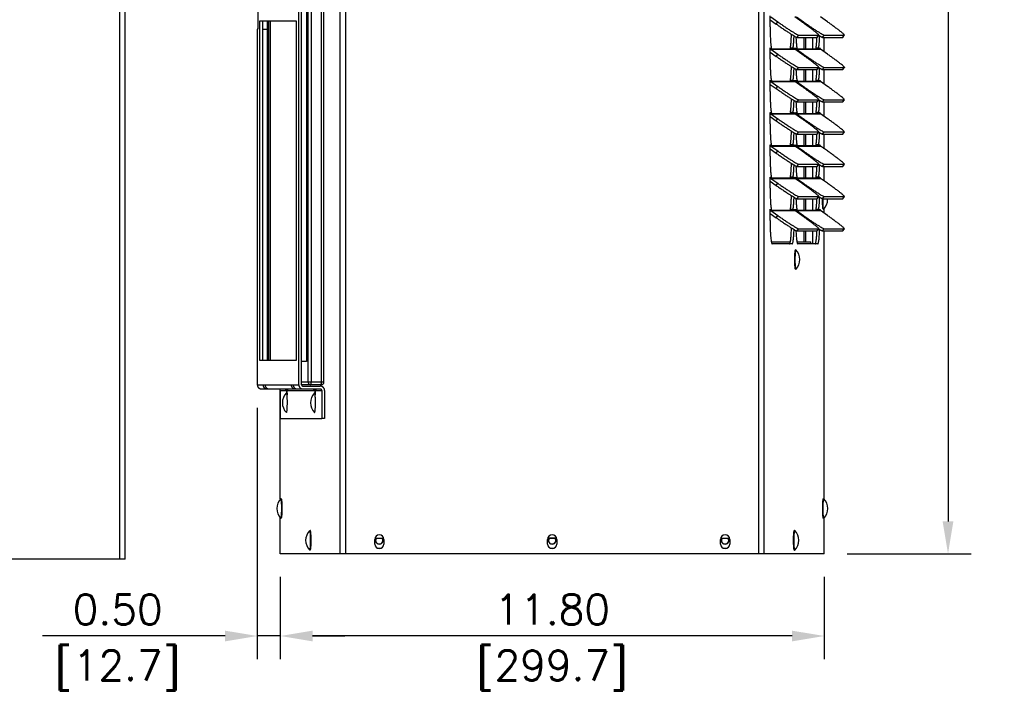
# Model space of a CAD drawing. Header units: inches. Extents: x -1 to 108, y 3 to 86.
# Tile 3 of 17: x 20 to 41, y 37 to 52. Entities that reach past the tile are written whole.
import ezdxf

# ---------------------------------------------------------------- set-up
doc = ezdxf.new("R2010")
doc.units = ezdxf.units.IN
doc.header["$LTSCALE"] = 12
doc.header["$MEASUREMENT"] = 0
doc.header["$PDSIZE"] = -1
doc.linetypes.add('SLD-Solid', pattern=[0])
doc.layers.add('DIMENSIONS', color=140, linetype='SLD-Solid', lineweight=25)
doc.layers.add('DIMENSIONS @ 1', color=140, linetype='SLD-Solid', lineweight=25)
doc.styles.add('ROMANS', font='romans.shx')
doc.dimstyles.new('FSTD1', dxfattribs={"dimtxt": 0.65, "dimasz": 0.7, "dimexe": 0.5, "dimexo": 0.5, "dimgap": 0.25, "dimtad": 1, "dimzin": 9, "dimdsep": 46, "dimtxsty": 'ROMANS', "dimcen": 0, "dimadec": 0, "dimazin": 0, "dimtfac": 1, "dimtmove": 0, "dimatfit": 3, "dimfxl": 0, "dimtolj": 1, "dimarcsym": 0})

# ---------------------------------------------------------------- blocks, each defined once
blk = doc.blocks.new('*D90')
at = {"layer": 'Defpoints', "color": 0}
for p in [(25.767, 40.321), (37.566, 40.321), (25.767, 38.536)]:
    blk.add_point(p, dxfattribs=at)
at = {"layer": 'DIMENSIONS', "color": 0, "lineweight": -2}
for p, q in [((25.767, 39.821), (25.767, 38.036)), ((37.566, 39.821), (37.566, 38.036)), ((36.866, 38.536), (26.467, 38.536))]:
    blk.add_line(p, q, dxfattribs=at)
at = {"layer": 'DIMENSIONS', "color": 0}
for points in [[(26.467, 38.652), (26.467, 38.419), (25.767, 38.536)], [(36.866, 38.652), (36.866, 38.419), (37.566, 38.536)]]:
    blk.add_solid(points, dxfattribs=at)
at = {"layer": 'DIMENSIONS', "color": 0, "char_height": 0.65, "attachment_point": 5, "style": 'ROMANS'}
for s, insert in [('\\A1;11.80', (31.667, 39.111)), ('\\A1;[299.7]', (31.667, 37.79))]:
    blk.add_mtext(s, dxfattribs=dict(at, insert=insert))
blk = doc.blocks.new('*D91')
at = {"layer": 'Defpoints', "color": 0}
for p in [(25.269, 43.986), (25.767, 40.321), (25.269, 38.536)]:
    blk.add_point(p, dxfattribs=at)
at = {"layer": 'DIMENSIONS', "color": 0, "lineweight": -2}
for p, q in [((25.269, 43.486), (25.269, 38.036)), ((25.767, 39.821), (25.767, 38.036)), ((24.569, 38.536), (20.614, 38.536)), ((25.767, 38.536), (25.269, 38.536)), ((26.467, 38.536), (27.167, 38.536))]:
    blk.add_line(p, q, dxfattribs=at)
at = {"layer": 'DIMENSIONS', "color": 0}
for points in [[(24.569, 38.652), (24.569, 38.419), (25.269, 38.536)], [(26.467, 38.652), (26.467, 38.419), (25.767, 38.536)]]:
    blk.add_solid(points, dxfattribs=at)
at = {"layer": 'DIMENSIONS', "color": 0, "char_height": 0.65, "attachment_point": 5, "style": 'ROMANS'}
for s, insert in [('\\A1;0.50', (22.241, 39.111)), ('\\A1;[12.7]', (22.241, 37.79))]:
    blk.add_mtext(s, dxfattribs=dict(at, insert=insert))
blk = doc.blocks.new('*D92')
at = {"layer": 'Defpoints', "color": 0}
for p in [(37.449, 76.322), (37.566, 40.321), (40.25, 40.321)]:
    blk.add_point(p, dxfattribs=at)
at = {"layer": 'DIMENSIONS', "color": 0, "lineweight": -2}
for p, q in [((37.949, 76.322), (40.75, 76.322)), ((40.25, 75.622), (40.25, 41.021)), ((38.066, 40.321), (40.75, 40.321))]:
    blk.add_line(p, q, dxfattribs=at)
at = {"layer": 'DIMENSIONS', "color": 0}
for points in [[(40.133, 75.622), (40.366, 75.622), (40.25, 76.322)], [(40.133, 41.021), (40.366, 41.021), (40.25, 40.321)]]:
    blk.add_solid(points, dxfattribs=at)
at = {"layer": 'DIMENSIONS', "color": 0, "char_height": 0.65, "attachment_point": 5, "rotation": 90, "style": 'ROMANS'}
for s, insert in [('\\A1;[914.4]', (40.995, 58.321)), ('\\A1;36.00', (39.675, 58.321))]:
    blk.add_mtext(s, dxfattribs=dict(at, insert=insert))

msp = doc.modelspace()

# ---------------------------------------------------------------- linework, layer by layer
for p, q in [((27.066, 40.321), (27.066, 72.908)), ((27.186, 40.321), (27.186, 72.908)), ((36.144, 40.321), (36.144, 72.908)), ((36.264, 40.321), (36.264, 72.908)), ((22.29, 40.199), (22.29, 72.786)), ((22.4, 40.199), (22.4, 72.786)), ((26.169, 43.986), (26.169, 60.256)), ((26.23, 43.986), (26.23, 60.256)), ((26.371, 44.046), (26.371, 60.226)), ((26.436, 60.226), (26.436, 44.046)), ((26.659, 44.046), (26.659, 60.226)), ((26.714, 44.046), (26.714, 60.226)), ((26.333, 59.786), (26.333, 44.486)), ((25.283, 52.546), (25.283, 51.696)), ((36.391, 51.746), (36.391, 51.987)), ((36.391, 51.9), (36.524, 51.807)), ((36.405, 51.962), (36.557, 51.855)), ((37.079, 51.855), (36.927, 51.962)), ((36.961, 51.962), (37.113, 51.855)), ((37.635, 51.855), (37.482, 51.962)), ((25.269, 51.696), (25.269, 43.986)), ((25.283, 51.696), (25.269, 51.696)), ((25.269, 51.696), (25.269, 51.696)), ((25.269, 51.696), (25.269, 43.986)), ((26.12, 51.871), (25.318, 51.871)), ((25.318, 51.871), (25.318, 44.521)), ((25.38, 51.871), (25.38, 44.521)), ((25.38, 51.696), (25.484, 51.696)), ((25.484, 51.871), (25.484, 44.521)), ((25.484, 51.871), (25.484, 44.521)), ((25.522, 44.521), (25.522, 51.871)), ((25.552, 44.521), (25.552, 51.871)), ((26.12, 44.521), (26.12, 51.871)), ((36.524, 51.807), (36.557, 51.855)), ((37.102, 51.839), (37.113, 51.855)), ((36.976, 51.52), (37.009, 51.568)), ((36.976, 51.52), (37.411, 51.52)), ((37.009, 51.568), (37.444, 51.568)), ((37.128, 51.264), (37.128, 51.52)), ((37.159, 51.52), (37.159, 51.264)), ((37.162, 51.52), (37.162, 51.264)), ((37.309, 51.52), (37.309, 51.264)), ((37.411, 51.52), (37.444, 51.568)), ((37.413, 51.521), (37.446, 51.568)), ((37.531, 51.52), (37.565, 51.568)), ((37.531, 51.52), (37.966, 51.52)), ((37.563, 51.205), (37.563, 51.52)), ((37.565, 51.568), (37.999, 51.568)), ((37.966, 51.52), (37.999, 51.568)), ((37.968, 51.521), (38.001, 51.568)), ((36.391, 51.287), (36.392, 51.287)), ((36.391, 51.046), (36.391, 51.287)), ((36.392, 51.287), (36.417, 51.287)), ((36.405, 51.262), (36.557, 51.155)), ((36.405, 51.262), (36.927, 51.262)), ((36.88, 51.264), (36.445, 51.264)), ((36.889, 51.287), (36.831, 51.287)), ((36.889, 51.287), (36.914, 51.287)), ((36.914, 51.287), (36.914, 51.287)), ((36.914, 51.287), (36.914, 51.281)), ((37.079, 51.155), (36.927, 51.262)), ((36.947, 51.287), (36.947, 51.287)), ((36.947, 51.248), (36.947, 51.287)), ((36.947, 51.287), (36.972, 51.287)), ((36.961, 51.262), (37.113, 51.155)), ((36.961, 51.262), (37.482, 51.262)), ((37.436, 51.264), (37.001, 51.264)), ((37.444, 51.287), (37.387, 51.287)), ((37.444, 51.287), (37.469, 51.287)), ((37.469, 51.287), (37.47, 51.287)), ((37.47, 51.287), (37.47, 51.281)), ((37.635, 51.155), (37.482, 51.262)), ((36.391, 51.2), (36.524, 51.107)), ((36.524, 51.107), (36.557, 51.155)), ((37.102, 51.139), (37.113, 51.155)), ((36.976, 50.82), (37.009, 50.868)), ((37.009, 50.868), (37.444, 50.868)), ((37.411, 50.82), (37.444, 50.868)), ((37.413, 50.821), (37.446, 50.868)), ((37.531, 50.82), (37.565, 50.868)), ((37.565, 50.868), (37.999, 50.868)), ((37.966, 50.82), (37.999, 50.868)), ((37.968, 50.821), (38.001, 50.868)), ((36.976, 50.82), (37.411, 50.82)), ((37.128, 50.564), (37.128, 50.82)), ((37.159, 50.82), (37.159, 50.564)), ((37.162, 50.82), (37.162, 50.564)), ((37.309, 50.82), (37.309, 50.564)), ((37.531, 50.82), (37.966, 50.82)), ((37.563, 50.505), (37.563, 50.82)), ((36.391, 50.587), (36.392, 50.587)), ((36.391, 50.346), (36.391, 50.587)), ((36.391, 50.5), (36.524, 50.407)), ((36.392, 50.587), (36.417, 50.587)), ((36.405, 50.562), (36.557, 50.455)), ((36.405, 50.562), (36.927, 50.562)), ((36.88, 50.564), (36.445, 50.564)), ((36.524, 50.407), (36.557, 50.455)), ((36.889, 50.587), (36.831, 50.587)), ((36.889, 50.587), (36.914, 50.587)), ((36.914, 50.587), (36.914, 50.587)), ((36.914, 50.587), (36.914, 50.581)), ((37.079, 50.455), (36.927, 50.562)), ((36.947, 50.587), (36.947, 50.587)), ((36.947, 50.548), (36.947, 50.587)), ((36.947, 50.587), (36.972, 50.587)), ((36.961, 50.562), (37.113, 50.455)), ((36.961, 50.562), (37.482, 50.562)), ((37.436, 50.564), (37.001, 50.564)), ((37.102, 50.439), (37.113, 50.455)), ((37.444, 50.587), (37.387, 50.587)), ((37.444, 50.587), (37.469, 50.587)), ((37.469, 50.587), (37.47, 50.587)), ((37.47, 50.587), (37.47, 50.581)), ((37.635, 50.455), (37.482, 50.562)), ((36.976, 50.12), (37.009, 50.168)), ((36.976, 50.12), (37.411, 50.12)), ((37.009, 50.168), (37.444, 50.168)), ((37.128, 49.864), (37.128, 50.12)), ((37.159, 50.12), (37.159, 49.864)), ((37.162, 50.12), (37.162, 49.864)), ((37.309, 50.12), (37.309, 49.864)), ((37.411, 50.12), (37.444, 50.168)), ((37.413, 50.121), (37.446, 50.168)), ((37.531, 50.12), (37.565, 50.168)), ((37.531, 50.12), (37.966, 50.12)), ((37.563, 49.805), (37.563, 50.12)), ((37.565, 50.168), (37.999, 50.168)), ((37.966, 50.12), (37.999, 50.168)), ((37.968, 50.121), (38.001, 50.168)), ((36.391, 49.887), (36.392, 49.887)), ((36.391, 49.646), (36.391, 49.887)), ((36.391, 49.8), (36.524, 49.707)), ((36.392, 49.887), (36.417, 49.887)), ((36.405, 49.862), (36.557, 49.755)), ((36.405, 49.862), (36.927, 49.862)), ((36.88, 49.864), (36.445, 49.864)), ((36.889, 49.887), (36.831, 49.887)), ((36.889, 49.887), (36.914, 49.887)), ((36.914, 49.887), (36.914, 49.887)), ((36.914, 49.887), (36.914, 49.881)), ((37.079, 49.755), (36.927, 49.862)), ((36.947, 49.887), (36.947, 49.887)), ((36.947, 49.848), (36.947, 49.887)), ((36.947, 49.887), (36.972, 49.887)), ((36.961, 49.862), (37.113, 49.755)), ((36.961, 49.862), (37.482, 49.862)), ((37.436, 49.864), (37.001, 49.864)), ((37.444, 49.887), (37.387, 49.887)), ((37.444, 49.887), (37.469, 49.887)), ((37.469, 49.887), (37.47, 49.887)), ((37.47, 49.887), (37.47, 49.881)), ((37.635, 49.755), (37.482, 49.862)), ((36.524, 49.707), (36.557, 49.755)), ((37.102, 49.739), (37.113, 49.755)), ((36.976, 49.42), (37.009, 49.468)), ((36.976, 49.42), (37.411, 49.42)), ((37.009, 49.468), (37.444, 49.468)), ((37.128, 49.164), (37.128, 49.42)), ((37.159, 49.42), (37.159, 49.164)), ((37.162, 49.42), (37.162, 49.164)), ((37.309, 49.42), (37.309, 49.164)), ((37.411, 49.42), (37.444, 49.468)), ((37.413, 49.421), (37.446, 49.468)), ((37.531, 49.42), (37.565, 49.468)), ((37.531, 49.42), (37.966, 49.42)), ((37.563, 49.105), (37.563, 49.42)), ((37.565, 49.468), (37.999, 49.468)), ((37.966, 49.42), (37.999, 49.468)), ((37.968, 49.421), (38.001, 49.468)), ((36.391, 49.187), (36.392, 49.187)), ((36.391, 48.946), (36.391, 49.187)), ((36.392, 49.187), (36.417, 49.187)), ((36.405, 49.162), (36.557, 49.055)), ((36.405, 49.162), (36.927, 49.162)), ((36.88, 49.164), (36.445, 49.164)), ((36.889, 49.187), (36.831, 49.187)), ((36.889, 49.187), (36.914, 49.187)), ((36.914, 49.187), (36.914, 49.187)), ((36.914, 49.187), (36.914, 49.181)), ((37.079, 49.055), (36.927, 49.162)), ((36.947, 49.187), (36.947, 49.187)), ((36.947, 49.148), (36.947, 49.187)), ((36.947, 49.187), (36.972, 49.187)), ((36.961, 49.162), (37.113, 49.055)), ((36.961, 49.162), (37.482, 49.162)), ((37.436, 49.164), (37.001, 49.164)), ((37.444, 49.187), (37.387, 49.187)), ((37.444, 49.187), (37.469, 49.187)), ((37.469, 49.187), (37.47, 49.187)), ((37.47, 49.187), (37.47, 49.181)), ((37.635, 49.055), (37.482, 49.162)), ((36.391, 49.1), (36.524, 49.007)), ((36.524, 49.007), (36.557, 49.055)), ((37.102, 49.039), (37.113, 49.055)), ((36.976, 48.72), (37.009, 48.768)), ((36.976, 48.72), (37.411, 48.72)), ((37.009, 48.768), (37.444, 48.768)), ((37.128, 48.464), (37.128, 48.72)), ((37.159, 48.72), (37.159, 48.464)), ((37.162, 48.72), (37.162, 48.464)), ((37.309, 48.72), (37.309, 48.464)), ((37.411, 48.72), (37.444, 48.768)), ((37.413, 48.721), (37.446, 48.768)), ((37.531, 48.72), (37.565, 48.768)), ((37.531, 48.72), (37.966, 48.72)), ((37.563, 48.405), (37.563, 48.72)), ((37.565, 48.768), (37.999, 48.768)), ((37.966, 48.72), (37.999, 48.768)), ((37.968, 48.721), (38.001, 48.768)), ((36.391, 48.487), (36.392, 48.487)), ((36.391, 48.246), (36.391, 48.487)), ((36.392, 48.487), (36.417, 48.487)), ((36.889, 48.487), (36.831, 48.487)), ((36.889, 48.487), (36.914, 48.487)), ((36.914, 48.487), (36.914, 48.487)), ((36.914, 48.487), (36.914, 48.481)), ((36.947, 48.487), (36.947, 48.487)), ((36.947, 48.448), (36.947, 48.487)), ((36.947, 48.487), (36.972, 48.487)), ((37.444, 48.487), (37.387, 48.487)), ((37.444, 48.487), (37.469, 48.487)), ((37.469, 48.487), (37.47, 48.487)), ((37.47, 48.487), (37.47, 48.481)), ((36.391, 48.4), (36.524, 48.307)), ((36.405, 48.462), (36.557, 48.355)), ((36.405, 48.462), (36.927, 48.462)), ((36.88, 48.464), (36.445, 48.464)), ((36.524, 48.307), (36.557, 48.355)), ((37.079, 48.355), (36.927, 48.462)), ((36.961, 48.462), (37.113, 48.355)), ((36.961, 48.462), (37.482, 48.462)), ((37.436, 48.464), (37.001, 48.464)), ((37.102, 48.339), (37.113, 48.355)), ((37.635, 48.355), (37.482, 48.462)), ((36.976, 48.02), (37.009, 48.068)), ((37.009, 48.068), (37.444, 48.068)), ((37.411, 48.02), (37.444, 48.068)), ((37.413, 48.021), (37.446, 48.068)), ((37.531, 48.02), (37.565, 48.068)), ((37.565, 48.068), (37.999, 48.068)), ((37.966, 48.02), (37.999, 48.068)), ((37.968, 48.021), (38.001, 48.068)), ((36.976, 48.02), (37.411, 48.02)), ((37.128, 47.764), (37.128, 48.02)), ((37.159, 48.02), (37.159, 47.764)), ((37.162, 48.02), (37.162, 47.764)), ((37.309, 48.02), (37.309, 47.764)), ((37.531, 48.02), (37.966, 48.02)), ((36.391, 47.787), (36.392, 47.787)), ((36.391, 47.546), (36.391, 47.787)), ((36.391, 47.7), (36.524, 47.607)), ((36.392, 47.787), (36.417, 47.787)), ((36.405, 47.762), (36.557, 47.655)), ((36.405, 47.762), (36.927, 47.762)), ((36.88, 47.764), (36.445, 47.764)), ((36.524, 47.607), (36.557, 47.655)), ((36.889, 47.787), (36.831, 47.787)), ((36.889, 47.787), (36.914, 47.787)), ((36.914, 47.787), (36.914, 47.787)), ((36.914, 47.787), (36.914, 47.781)), ((37.079, 47.655), (36.927, 47.762)), ((36.947, 47.787), (36.947, 47.787)), ((36.947, 47.748), (36.947, 47.787)), ((36.947, 47.787), (36.972, 47.787)), ((36.961, 47.762), (37.113, 47.655)), ((36.961, 47.762), (37.482, 47.762)), ((37.436, 47.764), (37.001, 47.764)), ((37.102, 47.639), (37.113, 47.655)), ((37.444, 47.787), (37.387, 47.787)), ((37.444, 47.787), (37.469, 47.787)), ((37.469, 47.787), (37.47, 47.787)), ((37.47, 47.787), (37.47, 47.781)), ((37.635, 47.655), (37.482, 47.762)), ((37.563, 47.705), (37.563, 47.799)), ((36.976, 47.32), (37.009, 47.368)), ((36.976, 47.32), (37.411, 47.32)), ((37.009, 47.368), (37.444, 47.368)), ((37.128, 47.087), (37.128, 47.32)), ((37.159, 47.32), (37.159, 47.087)), ((37.162, 47.32), (37.162, 47.087)), ((37.309, 47.32), (37.309, 47.04)), ((37.411, 47.32), (37.444, 47.368)), ((37.413, 47.321), (37.446, 47.368)), ((37.531, 47.32), (37.565, 47.368)), ((37.531, 47.32), (37.966, 47.32)), ((37.566, 41.502), (37.563, 47.32)), ((37.565, 47.368), (37.999, 47.368)), ((37.966, 47.32), (37.999, 47.368)), ((37.968, 47.321), (38.001, 47.368)), ((36.417, 47.087), (36.831, 47.087)), ((36.87, 47.04), (36.435, 47.04)), ((36.972, 47.087), (37.278, 47.087)), ((37.426, 47.04), (36.991, 47.04)), ((37.278, 47.04), (37.278, 47.087)), ((25.318, 44.521), (26.12, 44.521)), ((26.333, 44.486), (26.23, 44.486)), ((26.23, 44.046), (26.371, 44.046)), ((26.371, 44.046), (26.436, 44.046)), ((26.436, 44.046), (26.659, 44.046)), ((26.659, 44.046), (26.714, 44.046)), ((25.269, 43.986), (25.392, 43.986)), ((25.269, 43.986), (25.269, 43.986)), ((25.362, 43.893), (25.485, 43.893)), ((25.392, 43.986), (25.436, 43.986)), ((25.436, 43.986), (26.002, 43.986)), ((25.485, 43.893), (25.528, 43.893)), ((25.528, 43.893), (26.095, 43.893)), ((25.767, 41.502), (25.767, 43.865)), ((25.767, 43.862), (25.89, 43.862)), ((25.767, 43.862), (25.767, 43.256)), ((25.89, 43.862), (25.898, 43.862)), ((25.926, 43.862), (25.934, 43.862)), ((25.934, 43.862), (26.5, 43.862)), ((26.002, 43.986), (26.046, 43.986)), ((26.046, 43.986), (26.169, 43.986)), ((26.095, 43.893), (26.138, 43.893)), ((26.138, 43.893), (26.261, 43.893)), ((26.431, 43.986), (26.23, 43.986)), ((26.261, 43.955), (26.636, 43.955)), ((26.261, 43.893), (26.636, 43.893)), ((26.654, 43.986), (26.431, 43.986)), ((26.5, 43.862), (26.508, 43.862)), ((26.536, 43.862), (26.544, 43.862)), ((26.544, 43.862), (26.667, 43.862)), ((26.667, 43.862), (26.667, 43.256)), ((26.728, 43.862), (26.728, 43.256)), ((25.767, 43.256), (26.667, 43.256)), ((26.728, 43.256), (26.667, 43.256)), ((25.767, 40.321), (25.767, 41.099)), ((37.566, 40.321), (37.566, 41.099)), ((27.815, 40.531), (27.815, 40.631)), ((27.82, 40.661), (28.011, 40.661)), ((28.015, 40.631), (28.015, 40.531)), ((31.565, 40.531), (31.565, 40.631)), ((31.57, 40.661), (31.761, 40.661)), ((31.731, 40.656), (31.6, 40.656)), ((31.765, 40.631), (31.765, 40.531)), ((35.315, 40.531), (35.315, 40.631)), ((35.32, 40.661), (35.511, 40.661)), ((35.515, 40.631), (35.515, 40.531)), ((22.29, 40.199), (7.44, 40.199)), ((22.4, 40.199), (22.29, 40.199)), ((27.066, 40.321), (25.767, 40.321)), ((27.186, 40.321), (27.066, 40.321)), ((36.144, 40.321), (27.186, 40.321)), ((36.264, 40.321), (36.144, 40.321)), ((37.566, 40.321), (36.264, 40.321))]:
    msp.add_line(p, q)
for centre, radius, start, end in [((36.45, 51.3), 0.0357, 200.4254, 262.2585), ((37.006, 51.3), 0.0357, 200.4254, 262.2585), ((36.45, 50.6), 0.0357, 200.4254, 262.2585), ((37.006, 50.6), 0.0357, 200.4254, 262.2585), ((36.45, 49.9), 0.0357, 200.4254, 262.2585), ((37.006, 49.9), 0.0357, 200.4254, 262.2585), ((36.45, 49.2), 0.0357, 200.4254, 262.2585), ((37.006, 49.2), 0.0357, 200.4254, 262.2585), ((36.45, 48.5), 0.0357, 200.4254, 262.2585), ((37.006, 48.5), 0.0357, 200.4254, 262.2585), ((37.336, 48.001), 0.303, 315.2645, 0), ((37.336, 48.001), 0.303, 0, 3.7276), ((36.45, 47.8), 0.0357, 200.4254, 262.2585), ((37.006, 47.8), 0.0357, 200.4254, 262.2585), ((36.735, 46.7), 0.303, 0, 44.7355), ((36.735, 46.7), 0.303, 315.2645, 0), ((26.654, 44.046), 0.06, 270, 360), ((26.116, 43.596), 0.303, 135.2645, 224.7355), ((26.726, 43.596), 0.303, 135.2645, 224.7355), ((25.994, 41.301), 0.303, 135.2645, 224.7355), ((37.339, 41.301), 0.303, 0, 44.7355), ((37.339, 41.301), 0.303, 315.2645, 360), ((26.621, 40.611), 0.303, 135.2645, 224.7355), ((36.709, 40.611), 0.303, 0, 44.7355), ((27.915, 40.631), 0.1, 0, 180), ((27.915, 40.611), 0.0829, 142.9266, 0), ((27.915, 40.611), 0.0795, 141.0287, 0), ((27.915, 40.611), 0.0795, 0, 38.9713), ((27.915, 40.611), 0.0829, 0, 37.0734), ((31.665, 40.631), 0.1, 0, 180), ((31.665, 40.611), 0.0829, 142.9266, 0), ((31.665, 40.611), 0.0795, 141.0287, 0), ((31.665, 40.611), 0.0795, 0, 38.9713), ((31.665, 40.611), 0.0829, 0, 37.0734), ((35.415, 40.631), 0.1, 0, 180), ((35.415, 40.611), 0.0829, 142.9266, 0), ((35.415, 40.611), 0.0795, 141.0287, 0), ((35.415, 40.611), 0.0795, 0, 38.9713), ((35.415, 40.611), 0.0829, 0, 37.0734), ((36.709, 40.611), 0.303, 315.2645, 0), ((27.915, 40.531), 0.1, 180, 0), ((27.915, 40.611), 0.172, 250.5307, 289.436), ((31.665, 40.531), 0.1, 180, 0), ((31.665, 40.611), 0.172, 250.7257, 289.6318), ((35.415, 40.531), 0.1, 180, 0), ((35.415, 40.611), 0.172, 250.5307, 289.436)]:
    msp.add_arc(centre, radius, start, end)
for points, weights in [([(36.391, 51.746), (36.391, 51.423), (36.417, 51.287)], [1, 0.842877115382, 1]), ([(36.524, 51.807), (36.932, 51.52), (36.976, 51.52)], [1, 0.707106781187, 1]), ([(36.557, 51.855), (36.965, 51.568), (37.009, 51.568)], [1, 0.707106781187, 1]), ([(37.444, 51.568), (37.487, 51.568), (37.079, 51.855)], [1, 0.707106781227, 1]), ([(37.113, 51.855), (37.521, 51.568), (37.565, 51.568)], [1, 0.707106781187, 1]), ([(37.999, 51.568), (38.043, 51.568), (37.635, 51.855)], [1, 0.707106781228, 1]), ([(36.831, 51.287), (36.848, 51.379), (36.854, 51.586)], [1, 0.918121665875, 1]), ([(36.889, 51.287), (36.904, 51.37), (36.911, 51.552)], [1, 0.931850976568, 1]), ([(36.951, 51.53), (36.958, 51.364), (36.972, 51.287)], [1, 0.940273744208, 1]), ([(37.387, 51.287), (37.401, 51.362), (37.407, 51.52)], [1, 0.943783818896, 1]), ([(37.411, 51.52), (37.412, 51.52), (37.413, 51.521)], [1, 0.999360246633, 1]), ([(37.444, 51.565), (37.519, 51.52), (37.531, 51.52)], [1, 0.959786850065, 1]), ([(37.444, 51.287), (37.46, 51.37), (37.466, 51.552)], [1, 0.931850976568, 1]), ([(37.966, 51.52), (37.968, 51.52), (37.968, 51.521)], [1, 0.999360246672, 1]), ([(36.392, 51.287), (36.392, 51.271), (36.405, 51.262)], [1, 0.887010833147, 1]), ([(36.914, 51.287), (36.914, 51.271), (36.927, 51.262)], [1, 0.887010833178, 1]), ([(36.947, 51.287), (36.947, 51.271), (36.961, 51.262)], [1, 0.887010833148, 1]), ([(37.469, 51.287), (37.469, 51.271), (37.482, 51.262)], [1, 0.887010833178, 1]), ([(36.391, 51.046), (36.391, 50.723), (36.417, 50.587)], [1, 0.842877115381, 1]), ([(36.524, 51.107), (36.932, 50.82), (36.976, 50.82)], [1, 0.707106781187, 1]), ([(36.557, 51.155), (36.965, 50.868), (37.009, 50.868)], [1, 0.707106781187, 1]), ([(37.444, 50.868), (37.487, 50.868), (37.079, 51.155)], [1, 0.707106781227, 1]), ([(37.113, 51.155), (37.521, 50.868), (37.565, 50.868)], [1, 0.707106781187, 1]), ([(37.999, 50.868), (38.043, 50.868), (37.635, 51.155)], [1, 0.707106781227, 1]), ([(36.831, 50.587), (36.848, 50.679), (36.854, 50.886)], [1, 0.918121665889, 1]), ([(36.889, 50.587), (36.904, 50.67), (36.911, 50.852)], [1, 0.931850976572, 1]), ([(36.951, 50.83), (36.958, 50.664), (36.972, 50.587)], [1, 0.9402737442, 1]), ([(37.444, 50.865), (37.519, 50.82), (37.531, 50.82)], [1, 0.959786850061, 1]), ([(37.444, 50.587), (37.46, 50.67), (37.466, 50.852)], [1, 0.931850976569, 1]), ([(37.387, 50.587), (37.401, 50.662), (37.407, 50.82)], [1, 0.943783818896, 1]), ([(37.411, 50.82), (37.412, 50.82), (37.413, 50.821)], [1, 0.999360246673, 1]), ([(37.966, 50.82), (37.968, 50.82), (37.968, 50.821)], [1, 0.999360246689, 1]), ([(36.392, 50.587), (36.392, 50.571), (36.405, 50.562)], [1, 0.887010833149, 1]), ([(36.524, 50.407), (36.932, 50.12), (36.976, 50.12)], [1, 0.707106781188, 1]), ([(36.557, 50.455), (36.965, 50.168), (37.009, 50.168)], [1, 0.707106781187, 1]), ([(36.914, 50.587), (36.914, 50.571), (36.927, 50.562)], [1, 0.887010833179, 1]), ([(36.947, 50.587), (36.947, 50.571), (36.961, 50.562)], [1, 0.887010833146, 1]), ([(37.444, 50.168), (37.487, 50.168), (37.079, 50.455)], [1, 0.707106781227, 1]), ([(37.113, 50.455), (37.521, 50.168), (37.565, 50.168)], [1, 0.707106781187, 1]), ([(37.469, 50.587), (37.469, 50.571), (37.482, 50.562)], [1, 0.887010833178, 1]), ([(37.999, 50.168), (38.043, 50.168), (37.635, 50.455)], [1, 0.707106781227, 1]), ([(36.391, 50.346), (36.391, 50.023), (36.417, 49.887)], [1, 0.842877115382, 1]), ([(36.831, 49.887), (36.848, 49.979), (36.854, 50.186)], [1, 0.918121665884, 1]), ([(36.889, 49.887), (36.904, 49.97), (36.911, 50.152)], [1, 0.931850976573, 1]), ([(36.951, 50.13), (36.958, 49.964), (36.972, 49.887)], [1, 0.940273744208, 1]), ([(37.387, 49.887), (37.401, 49.962), (37.407, 50.12)], [1, 0.943783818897, 1]), ([(37.411, 50.12), (37.412, 50.12), (37.413, 50.121)], [1, 0.999360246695, 1]), ([(37.444, 50.165), (37.519, 50.12), (37.531, 50.12)], [1, 0.95978685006, 1]), ([(37.444, 49.887), (37.46, 49.97), (37.466, 50.152)], [1, 0.931850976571, 1]), ([(37.966, 50.12), (37.968, 50.12), (37.968, 50.121)], [1, 0.999360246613, 1]), ([(36.392, 49.887), (36.392, 49.871), (36.405, 49.862)], [1, 0.887010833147, 1]), ([(36.914, 49.887), (36.914, 49.871), (36.927, 49.862)], [1, 0.88701083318, 1]), ([(36.947, 49.887), (36.947, 49.871), (36.961, 49.862)], [1, 0.88701083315, 1]), ([(37.469, 49.887), (37.469, 49.871), (37.482, 49.862)], [1, 0.887010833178, 1]), ([(36.391, 49.646), (36.391, 49.323), (36.417, 49.187)], [1, 0.842877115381, 1]), ([(36.524, 49.707), (36.932, 49.42), (36.976, 49.42)], [1, 0.707106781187, 1]), ([(36.557, 49.755), (36.965, 49.468), (37.009, 49.468)], [1, 0.707106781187, 1]), ([(37.444, 49.468), (37.487, 49.468), (37.079, 49.755)], [1, 0.707106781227, 1]), ([(37.113, 49.755), (37.521, 49.468), (37.565, 49.468)], [1, 0.707106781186, 1]), ([(37.999, 49.468), (38.043, 49.468), (37.635, 49.755)], [1, 0.707106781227, 1]), ([(36.831, 49.187), (36.848, 49.279), (36.854, 49.486)], [1, 0.918121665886, 1]), ([(36.889, 49.187), (36.904, 49.27), (36.911, 49.452)], [1, 0.93185097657, 1]), ([(36.951, 49.43), (36.958, 49.264), (36.972, 49.187)], [1, 0.940273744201, 1]), ([(37.387, 49.187), (37.401, 49.262), (37.407, 49.42)], [1, 0.943783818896, 1]), ([(37.411, 49.42), (37.412, 49.42), (37.413, 49.421)], [1, 0.999360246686, 1]), ([(37.444, 49.465), (37.519, 49.42), (37.531, 49.42)], [1, 0.959786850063, 1]), ([(37.444, 49.187), (37.46, 49.27), (37.466, 49.452)], [1, 0.931850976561, 1]), ([(37.966, 49.42), (37.968, 49.42), (37.968, 49.421)], [1, 0.999360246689, 1]), ([(36.392, 49.187), (36.392, 49.171), (36.405, 49.162)], [1, 0.887010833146, 1]), ([(36.914, 49.187), (36.914, 49.171), (36.927, 49.162)], [1, 0.887010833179, 1]), ([(36.947, 49.187), (36.947, 49.171), (36.961, 49.162)], [1, 0.887010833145, 1]), ([(37.469, 49.187), (37.469, 49.171), (37.482, 49.162)], [1, 0.887010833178, 1]), ([(36.391, 48.946), (36.391, 48.623), (36.417, 48.487)], [1, 0.842877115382, 1]), ([(36.524, 49.007), (36.932, 48.72), (36.976, 48.72)], [1, 0.707106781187, 1]), ([(36.557, 49.055), (36.965, 48.768), (37.009, 48.768)], [1, 0.707106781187, 1]), ([(37.444, 48.768), (37.487, 48.768), (37.079, 49.055)], [1, 0.707106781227, 1]), ([(37.113, 49.055), (37.521, 48.768), (37.565, 48.768)], [1, 0.707106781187, 1]), ([(37.999, 48.768), (38.043, 48.768), (37.635, 49.055)], [1, 0.707106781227, 1]), ([(36.831, 48.487), (36.848, 48.579), (36.854, 48.786)], [1, 0.918121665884, 1]), ([(36.889, 48.487), (36.904, 48.57), (36.911, 48.752)], [1, 0.93185097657, 1]), ([(36.951, 48.73), (36.958, 48.564), (36.972, 48.487)], [1, 0.940273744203, 1]), ([(37.387, 48.487), (37.401, 48.562), (37.407, 48.72)], [1, 0.943783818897, 1]), ([(37.411, 48.72), (37.412, 48.72), (37.413, 48.721)], [1, 0.999360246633, 1]), ([(37.444, 48.765), (37.519, 48.72), (37.531, 48.72)], [1, 0.959786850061, 1]), ([(37.444, 48.487), (37.46, 48.57), (37.466, 48.752)], [1, 0.931850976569, 1]), ([(37.966, 48.72), (37.968, 48.72), (37.968, 48.721)], [1, 0.999360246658, 1]), ([(36.392, 48.487), (36.392, 48.471), (36.405, 48.462)], [1, 0.887010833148, 1]), ([(36.914, 48.487), (36.914, 48.471), (36.927, 48.462)], [1, 0.887010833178, 1]), ([(36.947, 48.487), (36.947, 48.471), (36.961, 48.462)], [1, 0.887010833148, 1]), ([(37.469, 48.487), (37.469, 48.471), (37.482, 48.462)], [1, 0.887010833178, 1]), ([(36.524, 48.307), (36.932, 48.02), (36.976, 48.02)], [1, 0.707106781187, 1]), ([(36.557, 48.355), (36.965, 48.068), (37.009, 48.068)], [1, 0.707106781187, 1]), ([(37.444, 48.068), (37.487, 48.068), (37.079, 48.355)], [1, 0.707106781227, 1]), ([(37.113, 48.355), (37.521, 48.068), (37.565, 48.068)], [1, 0.707106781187, 1]), ([(37.999, 48.068), (38.043, 48.068), (37.635, 48.355)], [1, 0.707106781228, 1]), ([(36.391, 48.246), (36.391, 47.923), (36.417, 47.787)], [1, 0.842877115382, 1]), ([(36.831, 47.787), (36.848, 47.879), (36.854, 48.086)], [1, 0.918121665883, 1]), ([(36.889, 47.787), (36.904, 47.87), (36.911, 48.052)], [1, 0.931850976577, 1]), ([(37.444, 48.065), (37.519, 48.02), (37.531, 48.02)], [1, 0.959786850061, 1]), ([(37.444, 47.787), (37.46, 47.87), (37.466, 48.052)], [1, 0.931850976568, 1]), ([(36.951, 48.03), (36.958, 47.864), (36.972, 47.787)], [1, 0.940273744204, 1]), ([(37.387, 47.787), (37.401, 47.862), (37.407, 48.02)], [1, 0.943783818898, 1]), ([(37.411, 48.02), (37.412, 48.02), (37.413, 48.021)], [1, 0.999360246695, 1]), ([(37.521, 48.023), (37.519, 47.803), (37.538, 47.791)], [1, 0.687376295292, 1]), ([(37.532, 48.02), (37.53, 47.809), (37.548, 47.787)], [1, 0.710295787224, 1]), ([(37.966, 48.02), (37.968, 48.02), (37.968, 48.021)], [1, 0.999360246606, 1]), ([(36.392, 47.787), (36.392, 47.771), (36.405, 47.762)], [1, 0.887010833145, 1]), ([(36.557, 47.655), (36.965, 47.368), (37.009, 47.368)], [1, 0.707106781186, 1]), ([(36.914, 47.787), (36.914, 47.771), (36.927, 47.762)], [1, 0.887010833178, 1]), ([(36.947, 47.787), (36.947, 47.771), (36.961, 47.762)], [1, 0.887010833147, 1]), ([(37.444, 47.368), (37.487, 47.368), (37.079, 47.655)], [1, 0.707106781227, 1]), ([(37.113, 47.655), (37.521, 47.368), (37.565, 47.368)], [1, 0.707106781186, 1]), ([(37.469, 47.787), (37.469, 47.771), (37.482, 47.762)], [1, 0.887010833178, 1]), ([(37.548, 47.787), (37.549, 47.786), (37.55, 47.786)], [1, 0.998720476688, 1]), ([(37.55, 47.786), (37.551, 47.786), (37.552, 47.787)], [1, 0.999037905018, 1]), ([(37.999, 47.368), (38.043, 47.368), (37.635, 47.655)], [1, 0.707106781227, 1]), ([(36.391, 47.546), (36.391, 47.04), (36.435, 47.04)], [1, 0.707106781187, 1]), ([(36.524, 47.607), (36.932, 47.32), (36.976, 47.32)], [1, 0.707106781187, 1]), ([(36.812, 47.04), (36.844, 47.04), (36.854, 47.386)], [1, 0.811143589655, 1]), ([(36.87, 47.04), (36.9, 47.04), (36.911, 47.352)], [1, 0.831760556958, 1]), ([(36.951, 47.33), (36.963, 47.04), (36.991, 47.04)], [1, 0.844817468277, 1]), ([(37.368, 47.04), (37.395, 47.04), (37.407, 47.32)], [1, 0.850369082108, 1]), ([(37.411, 47.32), (37.412, 47.32), (37.413, 47.321)], [1, 0.999360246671, 1]), ([(37.426, 47.04), (37.455, 47.04), (37.466, 47.352)], [1, 0.831760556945, 1]), ([(37.444, 47.365), (37.519, 47.32), (37.531, 47.32)], [1, 0.959786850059, 1]), ([(37.966, 47.32), (37.968, 47.32), (37.968, 47.321)], [1, 0.999360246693, 1]), ([(36.95, 46.914), (36.948, 46.916), (36.946, 46.913)], [1, 0.994303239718, 1]), ([(36.947, 46.487), (36.948, 46.486), (36.949, 46.486)], [1, 0.998720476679, 1]), ([(36.949, 46.486), (36.95, 46.486), (36.95, 46.487)], [1, 0.999037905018, 1]), ([(26.371, 44.046), (26.371, 43.986), (26.431, 43.986)], [1, 0.707106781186, 1]), ([(26.431, 43.986), (26.436, 43.986), (26.436, 44.046)], [1, 0.707106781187, 1]), ([(26.654, 43.986), (26.659, 43.986), (26.659, 44.046)], [1, 0.707106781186, 1]), ([(25.269, 43.986), (25.269, 43.893), (25.362, 43.893)], [1, 0.707106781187, 1]), ([(25.392, 43.986), (25.392, 43.893), (25.485, 43.893)], [1, 0.707106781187, 1]), ([(25.436, 43.986), (25.436, 43.893), (25.528, 43.893)], [1, 0.707106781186, 1]), ([(25.767, 43.862), (25.767, 43.893), (25.736, 43.893)], [1, 0.707106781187, 1]), ([(25.89, 43.862), (25.89, 43.893), (25.859, 43.893)], [1, 0.707106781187, 1]), ([(25.9, 43.893), (25.899, 43.879), (25.898, 43.862)], [1, 0.994747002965, 1]), ([(25.903, 43.81), (25.902, 43.81), (25.901, 43.81)], [1, 0.999037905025, 1]), ([(25.934, 43.862), (25.934, 43.893), (25.903, 43.893)], [1, 0.707106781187, 1]), ([(25.921, 43.791), (25.917, 43.806), (25.914, 43.806)], [1, 0.982995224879, 1]), ([(25.926, 43.862), (25.925, 43.874), (25.925, 43.884)], [1, 0.997509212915, 1]), ([(26.002, 43.986), (26.002, 43.893), (26.095, 43.893)], [1, 0.707106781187, 1]), ([(26.046, 43.986), (26.046, 43.893), (26.138, 43.893)], [1, 0.707106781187, 1]), ([(26.169, 43.986), (26.169, 43.893), (26.261, 43.893)], [1, 0.707106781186, 1]), ([(26.23, 43.986), (26.23, 43.955), (26.261, 43.955)], [1, 0.707106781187, 1]), ([(26.5, 43.862), (26.5, 43.893), (26.469, 43.893)], [1, 0.707106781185, 1]), ([(26.51, 43.893), (26.509, 43.879), (26.508, 43.862)], [1, 0.994747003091, 1]), ([(26.513, 43.81), (26.512, 43.81), (26.511, 43.81)], [1, 0.999037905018, 1]), ([(26.544, 43.862), (26.544, 43.893), (26.513, 43.893)], [1, 0.707106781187, 1]), ([(26.531, 43.791), (26.527, 43.806), (26.524, 43.806)], [1, 0.982995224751, 1]), ([(26.536, 43.862), (26.536, 43.874), (26.535, 43.884)], [1, 0.997509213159, 1]), ([(26.728, 43.862), (26.728, 43.955), (26.636, 43.955)], [1, 0.707106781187, 1]), ([(26.667, 43.862), (26.667, 43.893), (26.636, 43.893)], [1, 0.707106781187, 1]), ([(25.78, 41.515), (25.779, 41.515), (25.778, 41.514)], [1, 0.999037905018, 1]), ([(25.782, 41.513), (25.781, 41.515), (25.78, 41.515)], [1, 0.998340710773, 1]), ([(37.553, 41.515), (37.552, 41.515), (37.551, 41.513)], [1, 0.998021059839, 1]), ([(37.555, 41.514), (37.554, 41.515), (37.553, 41.515)], [1, 0.999037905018, 1]), ([(25.778, 41.087), (25.78, 41.085), (25.782, 41.088)], [1, 0.994924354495, 1]), ([(37.551, 41.087), (37.553, 41.085), (37.555, 41.087)], [1, 0.995541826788, 1]), ([(36.923, 40.825), (36.921, 40.825), (36.92, 40.824)], [1, 0.998021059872, 1]), ([(36.924, 40.825), (36.923, 40.825), (36.923, 40.825)], [1, 0.999037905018, 1]), ([(26.406, 40.398), (26.407, 40.397), (26.408, 40.397)], [1, 0.999037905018, 1]), ([(36.921, 40.398), (36.922, 40.396), (36.924, 40.398)], [1, 0.995541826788, 1])]:
    msp.add_rational_spline(points, weights, degree=2)
for points, weights in [([(36.392, 51.287), (36.392, 51.29), (36.392, 51.29), (36.391, 51.29), (36.391, 51.287)], [1, 0.707106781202, 1, 0.707106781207, 1]), ([(36.914, 51.287), (36.914, 51.29), (36.914, 51.29), (36.914, 51.29), (36.914, 51.287)], [1, 0.707106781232, 1, 0.707106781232, 1]), ([(36.947, 51.287), (36.947, 51.29), (36.947, 51.29), (36.947, 51.29), (36.947, 51.287)], [1, 0.707106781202, 1, 0.707106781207, 1]), ([(37.47, 51.287), (37.47, 51.29), (37.47, 51.29), (37.469, 51.29), (37.469, 51.287)], [1, 0.707106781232, 1, 0.707106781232, 1]), ([(36.392, 50.587), (36.392, 50.59), (36.392, 50.59), (36.391, 50.59), (36.391, 50.587)], [1, 0.707106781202, 1, 0.707106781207, 1]), ([(36.914, 50.587), (36.914, 50.59), (36.914, 50.59), (36.914, 50.59), (36.914, 50.587)], [1, 0.707106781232, 1, 0.707106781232, 1]), ([(36.947, 50.587), (36.947, 50.59), (36.947, 50.59), (36.947, 50.59), (36.947, 50.587)], [1, 0.707106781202, 1, 0.707106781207, 1]), ([(37.47, 50.587), (37.47, 50.59), (37.47, 50.59), (37.469, 50.59), (37.469, 50.587)], [1, 0.707106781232, 1, 0.707106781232, 1]), ([(36.392, 49.887), (36.392, 49.89), (36.392, 49.89), (36.391, 49.89), (36.391, 49.887)], [1, 0.707106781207, 1, 0.707106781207, 1]), ([(36.914, 49.887), (36.914, 49.89), (36.914, 49.89), (36.914, 49.89), (36.914, 49.887)], [1, 0.707106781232, 1, 0.707106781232, 1]), ([(36.947, 49.887), (36.947, 49.89), (36.947, 49.89), (36.947, 49.89), (36.947, 49.887)], [1, 0.707106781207, 1, 0.707106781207, 1]), ([(37.47, 49.887), (37.47, 49.89), (37.47, 49.89), (37.469, 49.89), (37.469, 49.887)], [1, 0.707106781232, 1, 0.707106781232, 1]), ([(36.392, 49.187), (36.392, 49.19), (36.392, 49.19), (36.391, 49.19), (36.391, 49.187)], [1, 0.707106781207, 1, 0.707106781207, 1]), ([(36.914, 49.187), (36.914, 49.19), (36.914, 49.19), (36.914, 49.19), (36.914, 49.187)], [1, 0.707106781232, 1, 0.707106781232, 1]), ([(36.947, 49.187), (36.947, 49.19), (36.947, 49.19), (36.947, 49.19), (36.947, 49.187)], [1, 0.707106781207, 1, 0.707106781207, 1]), ([(37.47, 49.187), (37.47, 49.19), (37.47, 49.19), (37.469, 49.19), (37.469, 49.187)], [1, 0.707106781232, 1, 0.707106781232, 1]), ([(36.392, 48.487), (36.392, 48.49), (36.392, 48.49), (36.391, 48.49), (36.391, 48.487)], [1, 0.707106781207, 1, 0.707106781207, 1]), ([(36.914, 48.487), (36.914, 48.49), (36.914, 48.49), (36.914, 48.49), (36.914, 48.487)], [1, 0.707106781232, 1, 0.707106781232, 1]), ([(36.947, 48.487), (36.947, 48.49), (36.947, 48.49), (36.947, 48.49), (36.947, 48.487)], [1, 0.707106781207, 1, 0.707106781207, 1]), ([(37.47, 48.487), (37.47, 48.49), (37.47, 48.49), (37.469, 48.49), (37.469, 48.487)], [1, 0.707106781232, 1, 0.707106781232, 1]), ([(36.392, 47.787), (36.392, 47.79), (36.392, 47.79), (36.391, 47.79), (36.391, 47.787)], [1, 0.707106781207, 1, 0.707106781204, 1]), ([(36.914, 47.787), (36.914, 47.79), (36.914, 47.79), (36.914, 47.79), (36.914, 47.787)], [1, 0.707106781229, 1, 0.707106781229, 1]), ([(36.947, 47.787), (36.947, 47.79), (36.947, 47.79), (36.947, 47.79), (36.947, 47.787)], [1, 0.707106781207, 1, 0.707106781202, 1]), ([(37.47, 47.787), (37.47, 47.79), (37.47, 47.79), (37.469, 47.79), (37.469, 47.787)], [1, 0.707106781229, 1, 0.707106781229, 1]), ([(36.937, 46.909), (36.919, 46.902), (36.919, 46.702), (36.919, 46.502), (36.936, 46.491)], [1, 0.723454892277, 1, 0.723454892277, 1]), ([(36.946, 46.913), (36.93, 46.889), (36.93, 46.698), (36.93, 46.506), (36.947, 46.487)], [1, 0.746080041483, 1, 0.746080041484, 1]), ([(25.901, 43.383), (25.92, 43.363), (25.921, 43.587), (25.922, 43.81), (25.903, 43.81)], [1, 0.691427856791, 1, 0.69142785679, 1]), ([(25.921, 43.768), (25.921, 43.85), (25.914, 43.867), (25.907, 43.885), (25.904, 43.81)], [1, 0.778342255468, 1, 0.778342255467, 1]), ([(26.511, 43.383), (26.53, 43.363), (26.531, 43.587), (26.532, 43.81), (26.513, 43.81)], [1, 0.691427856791, 1, 0.69142785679, 1]), ([(26.531, 43.768), (26.531, 43.85), (26.524, 43.867), (26.517, 43.885), (26.514, 43.81)], [1, 0.77834225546, 1, 0.778342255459, 1]), ([(25.782, 41.088), (25.799, 41.109), (25.799, 41.3), (25.799, 41.491), (25.782, 41.513)], [1, 0.746422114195, 1, 0.746422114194, 1]), ([(25.792, 41.091), (25.81, 41.101), (25.81, 41.299), (25.81, 41.496), (25.793, 41.51)], [1, 0.727860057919, 1, 0.727860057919, 1]), ([(37.541, 41.51), (37.524, 41.502), (37.524, 41.302), (37.523, 41.102), (37.541, 41.091)], [1, 0.723454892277, 1, 0.723454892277, 1]), ([(37.551, 41.513), (37.534, 41.489), (37.534, 41.298), (37.535, 41.107), (37.551, 41.087)], [1, 0.746080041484, 1, 0.746080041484, 1]), ([(26.408, 40.397), (26.427, 40.397), (26.426, 40.621), (26.425, 40.844), (26.406, 40.825)], [1, 0.691427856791, 1, 0.691427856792, 1]), ([(26.414, 40.41), (26.434, 40.344), (26.437, 40.582), (26.44, 40.82), (26.419, 40.821)], [1, 0.657023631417, 1, 0.657023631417, 1]), ([(36.911, 40.821), (36.893, 40.813), (36.893, 40.613), (36.893, 40.413), (36.91, 40.402)], [1, 0.723454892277, 1, 0.723454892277, 1]), ([(36.92, 40.824), (36.904, 40.8), (36.904, 40.609), (36.904, 40.418), (36.921, 40.398)], [1, 0.746080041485, 1, 0.746080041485, 1])]:
    msp.add_rational_spline(points, weights, degree=2, knots=[0, 0, 0, 0.5, 0.5, 1, 1, 1])
for points in [[(36.831, 51.287), (36.83, 51.278), (36.83, 51.27), (36.831, 51.263)], [(37.387, 51.287), (37.385, 51.278), (37.386, 51.27), (37.387, 51.263)], [(36.831, 50.587), (36.83, 50.578), (36.83, 50.57), (36.831, 50.563)], [(37.387, 50.587), (37.385, 50.578), (37.386, 50.57), (37.387, 50.563)], [(36.831, 49.887), (36.83, 49.878), (36.83, 49.87), (36.831, 49.863)], [(37.387, 49.887), (37.385, 49.878), (37.386, 49.87), (37.387, 49.863)], [(36.831, 49.187), (36.83, 49.178), (36.83, 49.17), (36.831, 49.163)], [(37.387, 49.187), (37.385, 49.178), (37.386, 49.17), (37.387, 49.163)], [(36.831, 48.487), (36.83, 48.478), (36.83, 48.47), (36.831, 48.463)], [(37.387, 48.487), (37.385, 48.478), (37.386, 48.47), (37.387, 48.463)], [(36.831, 47.787), (36.83, 47.778), (36.83, 47.77), (36.831, 47.763)], [(37.387, 47.787), (37.385, 47.778), (37.386, 47.77), (37.387, 47.763)]]:
    msp.add_open_spline(points, degree=3)
for points, knots in [([(36.885, 51.266), (36.884, 51.266), (36.884, 51.265), (36.882, 51.264), (36.881, 51.264), (36.88, 51.264)], [0.6416993, 0.6416993, 0.6416993, 0.6416993, 0.7448353, 0.8722861, 1, 1, 1, 1]), ([(36.889, 51.287), (36.888, 51.286), (36.888, 51.284), (36.887, 51.281), (36.887, 51.278), (36.886, 51.276), (36.886, 51.274), (36.886, 51.272), (36.886, 51.27), (36.885, 51.269), (36.885, 51.269)], [0, 0, 0, 0, 0.0600354, 0.1205385, 0.1814811, 0.2428348, 0.3045705, 0.3666581, 0.4290671, 0.4917669, 0.4917669, 0.4917669, 0.4917669]), ([(37.44, 51.266), (37.44, 51.266), (37.439, 51.265), (37.438, 51.264), (37.437, 51.264), (37.436, 51.264)], [0.6416993, 0.6416993, 0.6416993, 0.6416993, 0.7448353, 0.8722861, 1, 1, 1, 1]), ([(37.444, 51.287), (37.444, 51.286), (37.443, 51.284), (37.443, 51.281), (37.442, 51.278), (37.442, 51.276), (37.442, 51.274), (37.441, 51.272), (37.441, 51.27), (37.441, 51.269), (37.441, 51.269)], [0, 0, 0, 0, 0.0600354, 0.1205385, 0.1814811, 0.2428348, 0.3045705, 0.3666581, 0.4290671, 0.4917669, 0.4917669, 0.4917669, 0.4917669]), ([(36.885, 50.566), (36.884, 50.566), (36.884, 50.565), (36.882, 50.564), (36.881, 50.564), (36.88, 50.564)], [0.6416993, 0.6416993, 0.6416993, 0.6416993, 0.7448353, 0.8722861, 1, 1, 1, 1]), ([(36.889, 50.587), (36.888, 50.586), (36.888, 50.584), (36.887, 50.581), (36.887, 50.578), (36.886, 50.576), (36.886, 50.574), (36.886, 50.572), (36.886, 50.57), (36.885, 50.569), (36.885, 50.569)], [0, 0, 0, 0, 0.0600354, 0.1205385, 0.1814811, 0.2428348, 0.3045705, 0.3666581, 0.4290671, 0.4917669, 0.4917669, 0.4917669, 0.4917669]), ([(37.44, 50.566), (37.44, 50.566), (37.439, 50.565), (37.438, 50.564), (37.437, 50.564), (37.436, 50.564)], [0.6416993, 0.6416993, 0.6416993, 0.6416993, 0.7448353, 0.8722861, 1, 1, 1, 1]), ([(37.444, 50.587), (37.444, 50.586), (37.443, 50.584), (37.443, 50.581), (37.442, 50.578), (37.442, 50.576), (37.442, 50.574), (37.441, 50.572), (37.441, 50.57), (37.441, 50.569), (37.441, 50.569)], [0, 0, 0, 0, 0.0600354, 0.1205385, 0.1814811, 0.2428348, 0.3045705, 0.3666581, 0.4290671, 0.4917669, 0.4917669, 0.4917669, 0.4917669]), ([(36.885, 49.866), (36.884, 49.866), (36.884, 49.865), (36.882, 49.864), (36.881, 49.864), (36.88, 49.864)], [0.6416993, 0.6416993, 0.6416993, 0.6416993, 0.7448353, 0.8722861, 1, 1, 1, 1]), ([(36.889, 49.887), (36.888, 49.886), (36.888, 49.884), (36.887, 49.881), (36.887, 49.878), (36.886, 49.876), (36.886, 49.874), (36.886, 49.872), (36.886, 49.87), (36.885, 49.869), (36.885, 49.869)], [0, 0, 0, 0, 0.0600354, 0.1205385, 0.1814811, 0.2428348, 0.3045705, 0.3666581, 0.4290671, 0.4917669, 0.4917669, 0.4917669, 0.4917669]), ([(37.44, 49.866), (37.44, 49.866), (37.439, 49.865), (37.438, 49.864), (37.437, 49.864), (37.436, 49.864)], [0.6416993, 0.6416993, 0.6416993, 0.6416993, 0.7448353, 0.8722861, 1, 1, 1, 1]), ([(37.444, 49.887), (37.444, 49.886), (37.443, 49.884), (37.443, 49.881), (37.442, 49.878), (37.442, 49.876), (37.442, 49.874), (37.441, 49.872), (37.441, 49.87), (37.441, 49.869), (37.441, 49.869)], [0, 0, 0, 0, 0.0600354, 0.1205385, 0.1814811, 0.2428348, 0.3045705, 0.3666581, 0.4290671, 0.4917669, 0.4917669, 0.4917669, 0.4917669]), ([(36.885, 49.166), (36.884, 49.166), (36.884, 49.165), (36.882, 49.164), (36.881, 49.164), (36.88, 49.164)], [0.6416993, 0.6416993, 0.6416993, 0.6416993, 0.7448353, 0.8722861, 1, 1, 1, 1]), ([(36.889, 49.187), (36.888, 49.186), (36.888, 49.184), (36.887, 49.181), (36.887, 49.178), (36.886, 49.176), (36.886, 49.174), (36.886, 49.172), (36.886, 49.17), (36.885, 49.169), (36.885, 49.169)], [0, 0, 0, 0, 0.0600354, 0.1205385, 0.1814811, 0.2428348, 0.3045705, 0.3666581, 0.4290671, 0.4917669, 0.4917669, 0.4917669, 0.4917669]), ([(37.44, 49.166), (37.44, 49.166), (37.439, 49.165), (37.438, 49.164), (37.437, 49.164), (37.436, 49.164)], [0.6416993, 0.6416993, 0.6416993, 0.6416993, 0.7448353, 0.8722861, 1, 1, 1, 1]), ([(37.444, 49.187), (37.444, 49.186), (37.443, 49.184), (37.443, 49.181), (37.442, 49.178), (37.442, 49.176), (37.442, 49.174), (37.441, 49.172), (37.441, 49.17), (37.441, 49.169), (37.441, 49.169)], [0, 0, 0, 0, 0.0600354, 0.1205385, 0.1814811, 0.2428348, 0.3045705, 0.3666581, 0.4290671, 0.4917669, 0.4917669, 0.4917669, 0.4917669]), ([(36.889, 48.487), (36.888, 48.486), (36.888, 48.484), (36.887, 48.481), (36.887, 48.478), (36.886, 48.476), (36.886, 48.474), (36.886, 48.472), (36.886, 48.47), (36.885, 48.469), (36.885, 48.469)], [0, 0, 0, 0, 0.0600354, 0.1205385, 0.1814811, 0.2428348, 0.3045705, 0.3666581, 0.4290671, 0.4917669, 0.4917669, 0.4917669, 0.4917669]), ([(37.444, 48.487), (37.444, 48.486), (37.443, 48.484), (37.443, 48.481), (37.442, 48.478), (37.442, 48.476), (37.442, 48.474), (37.441, 48.472), (37.441, 48.47), (37.441, 48.469), (37.441, 48.469)], [0, 0, 0, 0, 0.0600354, 0.1205385, 0.1814811, 0.2428348, 0.3045705, 0.3666581, 0.4290671, 0.4917669, 0.4917669, 0.4917669, 0.4917669]), ([(36.885, 48.466), (36.884, 48.466), (36.884, 48.465), (36.882, 48.464), (36.881, 48.464), (36.88, 48.464)], [0.6416993, 0.6416993, 0.6416993, 0.6416993, 0.7448353, 0.8722861, 1, 1, 1, 1]), ([(37.44, 48.466), (37.44, 48.466), (37.439, 48.465), (37.438, 48.464), (37.437, 48.464), (37.436, 48.464)], [0.6416993, 0.6416993, 0.6416993, 0.6416993, 0.7448353, 0.8722861, 1, 1, 1, 1]), ([(36.885, 47.766), (36.884, 47.766), (36.884, 47.765), (36.882, 47.764), (36.881, 47.764), (36.88, 47.764)], [0.6416993, 0.6416993, 0.6416993, 0.6416993, 0.7448353, 0.8722861, 1, 1, 1, 1]), ([(36.889, 47.787), (36.888, 47.786), (36.888, 47.784), (36.887, 47.781), (36.887, 47.778), (36.886, 47.776), (36.886, 47.774), (36.886, 47.772), (36.886, 47.77), (36.885, 47.769), (36.885, 47.769)], [0, 0, 0, 0, 0.0600354, 0.1205385, 0.1814811, 0.2428348, 0.3045705, 0.3666581, 0.4290671, 0.4917669, 0.4917669, 0.4917669, 0.4917669]), ([(37.44, 47.766), (37.44, 47.766), (37.439, 47.765), (37.438, 47.764), (37.437, 47.764), (37.436, 47.764)], [0.6416993, 0.6416993, 0.6416993, 0.6416993, 0.7448353, 0.8722861, 1, 1, 1, 1]), ([(37.444, 47.787), (37.444, 47.786), (37.443, 47.784), (37.443, 47.781), (37.442, 47.778), (37.442, 47.776), (37.442, 47.774), (37.441, 47.772), (37.441, 47.77), (37.441, 47.769), (37.441, 47.769)], [0, 0, 0, 0, 0.0600354, 0.1205385, 0.1814811, 0.2428348, 0.3045705, 0.3666581, 0.4290671, 0.4917669, 0.4917669, 0.4917669, 0.4917669])]:
    msp.add_open_spline(points, degree=3, knots=knots)

# ---------------------------------------------------------------- dimensions: what is measured, and where the dimension line sits
at = {"layer": 'DIMENSIONS @ 1'}
dim = msp.add_linear_dim(base=(40.25, 40.321), p1=(37.449, 76.322), p2=(37.566, 40.321), angle=90, dimstyle='FSTD1', override={"dimscale": 1, "dimzin": 1, "dimpost": '\\X', "dimtix": 0, "dimtofl": 1, "dimtmove": 0, "dimatfit": 3}, dxfattribs=at)
dim.commit()
dim.dimension.update_dxf_attribs({"geometry": '*D92', "text_midpoint": (40.25, 58.321)})
for base, p1, p2, picture, middle in [((25.269, 38.536), (25.767, 40.321), (25.269, 43.986), '*D91', (22.241, 38.536)), ((25.767, 38.536), (37.566, 40.321), (25.767, 40.321), '*D90', (31.667, 38.536))]:
    dim = msp.add_linear_dim(base=base, p1=p1, p2=p2, dimstyle='FSTD1', override={"dimscale": 1, "dimzin": 1, "dimpost": '\\X', "dimtix": 0, "dimtofl": 1, "dimtmove": 0, "dimatfit": 3}, dxfattribs=at)
    dim.commit()
    dim.dimension.update_dxf_attribs({"geometry": picture, "text_midpoint": middle})

doc.saveas('drawing.dxf')
